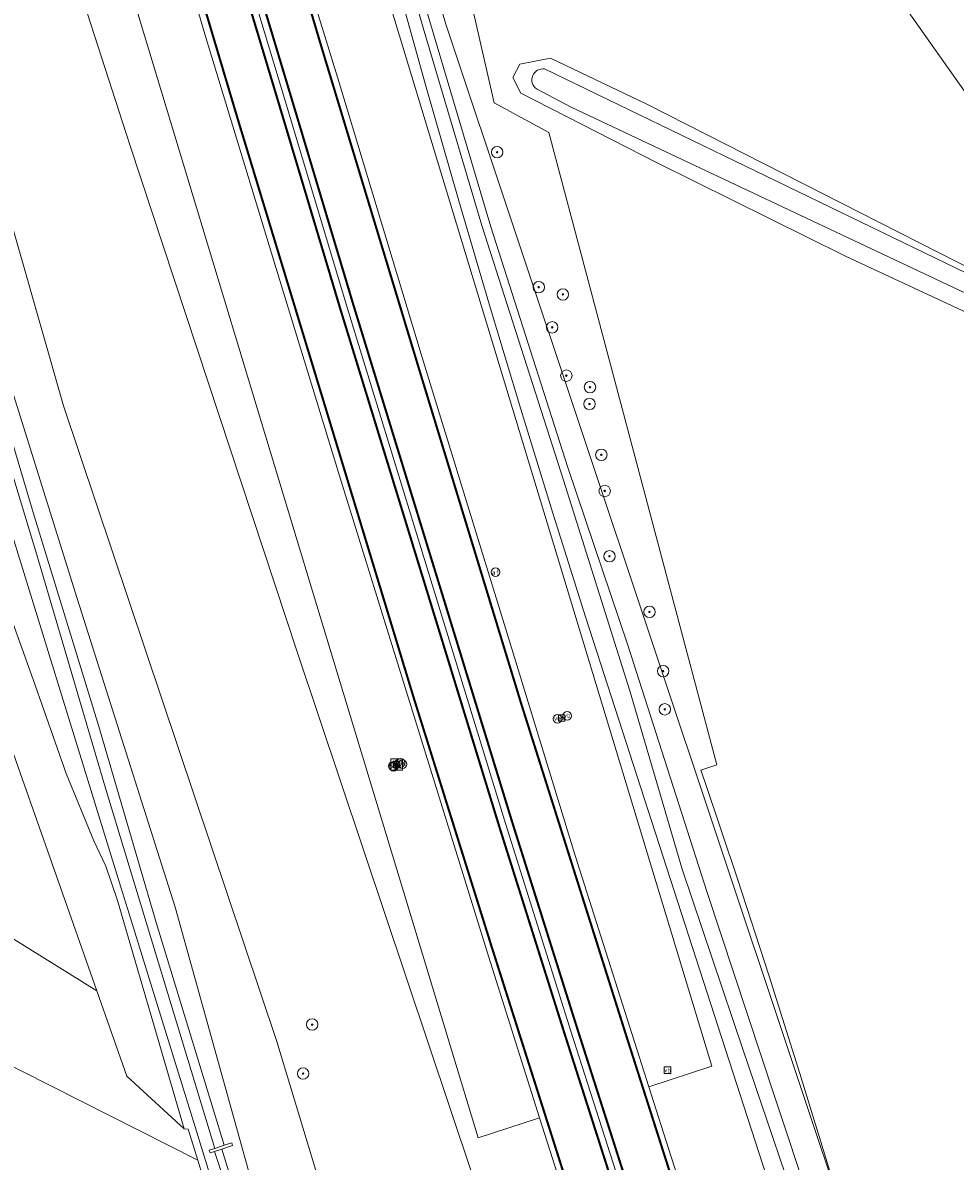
# Model space of a CAD drawing. Header units: metres. Extents: x 168032 to 180145, y 382923 to 399665.
# Tile 30 of 256: x 178065 to 178130, y 385487 to 385567. Entities that reach past the tile are written whole.
import ezdxf
from ezdxf.enums import TextEntityAlignment as Align

# ---------------------------------------------------------------- set-up
doc = ezdxf.new("R2010")
doc.units = ezdxf.units.M
doc.linetypes.add('VW-3-3_STREEP', pattern=[6, 3, -3])
doc.layers.get('0').update_dxf_attribs({"color": 8, "lineweight": 18})
for name, color, linetype, lineweight in [('B-WE-GR-BEPLANTING_CULTUUR_BOSPLANTSOEN-GV', 8, 'Continuous', 18), ('B-WE-GR-BOOM-S', 8, 'Continuous', 18), ('B-WE-GR-BOS_GEMENGD-GV', 8, 'Continuous', 18), ('B-WE-GR-BOUWLAND-GV', 8, 'Continuous', 18), ('B-WE-GR-GRAS-GV', 8, 'Continuous', 18), ('B-WE-IE-MEUBILAIR_WEGMEUBILAIR-S', 8, 'Continuous', 25), ('B-WE-IE-MEUBILAIR_WEGMEUBILAIR_VERKEERSBORD-S', 8, 'Continuous', 18), ('B-WE-KW-KUNSTWERK_STUW-GV', 8, 'Continuous', 18), ('B-WE-OG-WATER-GV', 8, 'Continuous', 18), ('B-WE-OG-WATER_SLOOT-GV', 8, 'Continuous', 18), ('B-WE-OG-WEG-GV', 8, 'Continuous', 18), ('B-WE-VH-ONVERHARD-GV', 8, 'Continuous', 18), ('B-WE-VH-VERHARDING_ASFALT-GV', 8, 'Continuous', 18), ('B-WE-VW-AFSLUITPAAL-S', 8, 'Continuous', 18), ('B-WE-VW-MARKERING_LANGS_STREEP_33-G', 8, 'VW-3-3_STREEP', 13), ('B-WE-VW-MARKERING_LANGS_STREEP_DOORGETROKKEN_3X015-G', 8, 'Continuous', 13), ('B-WE-VW-MARKERING_PICTOGRAM-G', 8, 'Continuous', 18)]:
    doc.layers.add(name, color=color, linetype=linetype, lineweight=lineweight)
doc.styles.add('NLCS-ISO', font='NLCS-ISO.ttf')

# ---------------------------------------------------------------- blocks, each defined once
blk = doc.blocks.new('SIE-WEG_VERKEERSBORD-SO')
at = {"color": 0, "linetype": 'ByBlock', "lineweight": 18}
blk.add_lwpolyline([(-1.125, -1.125), (1.125, -1.125), (1.125, 1.125), (-1.125, 1.125)], close=True, dxfattribs=at)
at = {"color": 0, "linetype": 'ByBlock', "lineweight": 18, "style": 'NLCS-ISO'}
blk.add_text('vb', height=1.5, dxfattribs=at).set_placement((0, 0), align=Align.MIDDLE_CENTER)
blk = doc.blocks.new('SIE-WEG_VERKEERSBORD_INFORMATIE-SO')
at = {"linetype": 'ByBlock', "lineweight": 18}
h = blk.add_hatch(color=0, dxfattribs=at)
h.dxf.hatch_style = 1
h.paths.add_polyline_path([(0.32, 0.49), (-0.82, 0.49), (-0.82, 0.19), (-0.32, 0.19), (-0.32, -1.62), (0.32, -1.62)])
h = blk.add_hatch(color=0, dxfattribs=at)
h.dxf.hatch_style = 1
edge = h.paths.add_edge_path()
edge.add_arc((0, 1.25), 0.373, 0, 360)
at = {"color": 0, "linetype": 'ByBlock', "lineweight": 18}
for points in [[(-2, -2), (2, -2), (2, 2), (-2, 2)], [(0.32, 0.49), (-0.82, 0.49), (-0.82, 0.19), (-0.32, 0.19), (-0.32, -1.62), (0.32, -1.62)]]:
    blk.add_lwpolyline(points, close=True, dxfattribs=at)
blk.add_circle((0, 1.25), 0.373, dxfattribs=at)
blk = doc.blocks.new('SIE-WEG_PAAL_VERKEERSBORD-SO')
at = {"color": 0, "linetype": 'ByBlock', "lineweight": 18}
blk.add_circle((0, 0), 1.5, dxfattribs=at)
at = {"color": 0, "linetype": 'ByBlock', "lineweight": 18, "style": 'NLCS-ISO'}
blk.add_text('vb', height=1.5, dxfattribs=at).set_placement((0, 0.13), align=Align.MIDDLE_CENTER)
blk = doc.blocks.new('SVW-AFSLUITPAAL-SO')
at = {"lineweight": 18}
blk.add_circle((0, 0), 1.5, dxfattribs=at)
at = {"lineweight": 18, "style": 'NLCS-ISO'}
blk.add_text('af', height=1.8, dxfattribs=at).set_placement((0, 0), align=Align.MIDDLE_CENTER)
blk = doc.blocks.new('SGR-BOOM_01-SO')
at = {"linetype": 'ByBlock', "lineweight": 18}
h = blk.add_hatch(color=0, dxfattribs=at)
h.dxf.hatch_style = 1
edge = h.paths.add_edge_path()
edge.add_arc((0, 0), 0.25, 0, 360)
at = {"color": 0, "linetype": 'ByBlock', "lineweight": 18}
for radius in [2, 0.25]:
    blk.add_circle((0, 0), radius, dxfattribs=at)

msp = doc.modelspace()

# ---------------------------------------------------------------- linework, layer by layer
at = {"layer": 'B-WE-GR-BEPLANTING_CULTUUR_BOSPLANTSOEN-GV', "flags": 128}
for points in [[(178121.3, 385486.56), (178119.2, 385493.38), (178117.04, 385500.19), (178114.83, 385506.98), (178112.58, 385513.71), (178112.28, 385514.58), (178113.39, 385514.96), (178101.66, 385559.15), (178097.83, 385561.22), (178092.19, 385585.88), (178094.42, 385584.77), (178081.313, 385631.098), (178079.99, 385630.823), (178077.617, 385630.148), (178076.498, 385629.829), (178076.997, 385627.032), (178081.969, 385609.449), (178087.456, 385590.273), (178090.766, 385579.143), (178092.459, 385573.448), (178094.451, 385566.723), (178156.84, 385379.855)], [(178096.329, 385486.284), (178084.071, 385522.841), (178072.362, 385558.286), (178062.705, 385588.143), (178060.104, 385595.801), (178058.752, 385598.051), (178056.679, 385599.059), (178053.378, 385598.212), (178052.307, 385597.157), (178054.561, 385587.203), (178059.947, 385567.237), (178067.734, 385540.05), (178082.636, 385495.626), (178089.368, 385473.353)]]:
    msp.add_lwpolyline(points, dxfattribs=at)
for points in [[(178077.119, 385487.314), (178076.448, 385489.498), (178076.177, 385489.519), (178072.16, 385493.2), (178070.063, 385499.147), (178057.723, 385506.82), (178047.082, 385514.81), (178034.863, 385530.695), (177992.896, 385588.949), (177968.921, 385617.809), (177966.594, 385615.431), (177965.272, 385614.425), (178052.557, 385499.749)], [(178034.863, 385608.945), (178038.54, 385596.01), (178053.22, 385546.91), (178061.975, 385522.082), (178070.063, 385499.147), (178072.16, 385493.2), (178076.177, 385489.519), (178071.501, 385505.472), (178070.685, 385507.858), (178069.845, 385509.644), (178067.933, 385514.352), (178065.624, 385520.906), (178055.98, 385547.729), (178046.424, 385579.545), (178037.256, 385605.166)]]:
    msp.add_lwpolyline(points, close=True, dxfattribs=at)
at = {"layer": 'B-WE-GR-BOS_GEMENGD-GV', "flags": 128}
for points in [[(178082.661, 385631.461), (178081.313, 385631.098), (178094.42, 385584.77), (178092.19, 385585.88), (178097.83, 385561.22), (178101.66, 385559.15), (178113.39, 385514.96), (178112.28, 385514.58), (178112.58, 385513.71), (178114.83, 385506.98), (178117.04, 385500.19), (178119.2, 385493.38), (178121.3, 385486.56)], [(178151.455, 385509.12), (178151.894, 385510.085), (178157.324, 385522.028), (178150.74, 385526.766), (178148.85, 385535.664), (178152.748, 385535.999), (178155.607, 385541.643), (178147.663, 385546.251), (178142.604, 385550.071), (178136.671, 385555.044), (178131.309, 385561.178), (178126.202, 385568.385), (178121.606, 385577.303), (178117.38, 385587.206), (178115.028, 385593.416), (178112.256, 385602.315), (178108.357, 385615.242), (178107.513, 385617.605), (178106.409, 385619.859), (178104.67, 385622.807), (178102.758, 385625.645)], [(178145.09, 385539.922), (178122.379, 385550.504), (178109.228, 385557.013), (178099.685, 385561.881), (178099.126, 385562.984), (178099.618, 385563.927), (178101.773, 385564.327), (178108.541, 385561.102), (178142.384, 385543.874), (178146.456, 385542.005)]]:
    msp.add_lwpolyline(points, dxfattribs=at)
at = {"layer": 'B-WE-GR-BOUWLAND-GV', "flags": 128}
msp.add_lwpolyline([(178077.618, 385485.694), (178077.119, 385487.314), (178052.557, 385499.749), (177965.272, 385614.425), (177964.052, 385616.028), (177961.122, 385617.542), (177912.5, 385641.759), (177912.04, 385641.793), (177808.221, 385639.495)], dxfattribs=at)
at = {"layer": 'B-WE-GR-GRAS-GV', "flags": 128}
msp.add_lwpolyline([(178070.063, 385499.147), (178061.975, 385522.082), (178057.134, 385524.748), (178050.647, 385529.566), (178039.063, 385544.282), (178018.227, 385570.751), (178005.148, 385590.341), (177993.98, 385605.161), (177976.025, 385624.599), (177974.88, 385623.512), (177969.598, 385618.501), (177968.921, 385617.809), (177992.896, 385588.949), (178034.863, 385530.695), (178047.082, 385514.81), (178057.723, 385506.82)], close=True, dxfattribs=at)
at = {"layer": 'B-WE-KW-KUNSTWERK_STUW-GV', "flags": 128}
msp.add_lwpolyline([(178079.494, 385488.538), (178078.971, 385488.367), (178078.303, 385488.148), (178077.911, 385488.019), (178077.974, 385487.829), (178078.286, 385487.931), (178078.806, 385488.102), (178079.556, 385488.348)], close=True, dxfattribs=at)
at = {"layer": 'B-WE-OG-WATER-GV'}
msp.add_lwpolyline([(178101.357, 385563.582, 0.777892), (178100.779, 385562.196)], format="xyb", dxfattribs=at)
at = {"layer": 'B-WE-OG-WATER-GV', "flags": 128}
for points in [[(178145.864, 385542.02), (178145.608, 385542.156), (178101.357, 385563.582)], [(178100.779, 385562.196), (178103.215, 385560.92), (178145.144, 385541.13), (178145.332, 385541.036)]]:
    msp.add_lwpolyline(points, dxfattribs=at)
at = {"layer": 'B-WE-OG-WATER_SLOOT-GV', "flags": 128}
for points in [[(178119.899, 385481.286), (178115.199, 385495.083), (178110.964, 385507.669), (178107.314, 385520.117), (178102.683, 385534.849), (178096.96, 385552.644), (178092.864, 385566.447), (178089.322, 385578.795), (178081.196, 385606.132), (178075.97, 385625.338), (178076.301, 385625.629), (178082.581, 385604.004), (178089.928, 385578.941), (178092.889, 385568.412), (178097.592, 385552.555), (178102.983, 385535.739), (178107.17, 385523.322), (178112.715, 385506.019), (178117.415, 385491.794), (178122.437, 385476.716)], [(178122.437, 385476.716), (178117.415, 385491.794), (178112.715, 385506.019), (178107.17, 385523.322), (178102.983, 385535.739), (178097.592, 385552.555), (178092.889, 385568.412), (178089.928, 385578.941), (178082.581, 385604.004), (178076.301, 385625.629), (178075.97, 385625.338), (178081.196, 385606.132), (178089.322, 385578.795), (178092.864, 385566.447), (178096.96, 385552.644), (178102.683, 385534.849), (178107.314, 385520.117), (178110.964, 385507.669), (178115.199, 385495.083), (178119.899, 385481.286)], [(178085.155, 385470.438), (178075.536, 385505.014), (178068.682, 385526.572), (178062.129, 385547.515), (178056.885, 385565.752), (178048.891, 385592.637), (178044.481, 385606.066), (178041.561, 385615.389), (178041.08, 385616.843), (178040.008, 385617.289), (178038.742, 385616.946), (178038.138, 385616.278), (178042.106, 385605.161), (178054.823, 385561.223), (178065.618, 385526.263), (178071.735, 385506.394), (178072.322, 385504.543), (178074.938, 385496.1), (178076.926, 385489.645), (178078.095, 385485.845)], [(178156.84, 385379.855), (178094.451, 385566.723), (178092.459, 385573.448)], [(178090.859, 385570.283), (178093.09, 385562.318), (178095.373, 385554.368), (178097.517, 385547.077), (178099.706, 385539.8), (178101.938, 385532.537), (178102.095, 385532.037), (178104.215, 385525.287), (178114.247, 385494.276), (178128.875, 385449.062)], [(178146.456, 385542.005), (178142.384, 385543.874), (178108.541, 385561.102), (178101.773, 385564.327), (178099.618, 385563.927), (178099.126, 385562.984), (178099.685, 385561.881), (178109.228, 385557.013), (178122.379, 385550.504), (178145.09, 385539.922)], [(178101.357, 385563.582), (178145.608, 385542.156), (178145.864, 385542.02)], [(178145.332, 385541.036), (178145.144, 385541.13), (178103.215, 385560.92), (178100.779, 385562.196)], [(178061.094, 385547.767), (178065.625, 385532.583), (178070.211, 385517.629), (178074.221, 385503.936), (178078.971, 385488.367), (178079.494, 385488.538), (178079.556, 385488.348), (178078.806, 385488.102), (178082.062, 385477.545)], [(178080.317, 385481.792), (178078.286, 385487.931), (178077.974, 385487.829), (178077.911, 385488.019), (178078.303, 385488.148), (178070.667, 385513.327), (178065.877, 385529.628), (178061.328, 385544.569)], [(178082.062, 385477.545), (178078.806, 385488.102), (178078.286, 385487.931), (178080.317, 385481.792)]]:
    msp.add_lwpolyline(points, dxfattribs=at)
msp.add_lwpolyline([(178078.303, 385488.148), (178078.971, 385488.367), (178074.221, 385503.936), (178070.211, 385517.629), (178065.625, 385532.583), (178061.094, 385547.767), (178056.487, 385563.101), (178050.962, 385581.421), (178046.637, 385595.319), (178040.446, 385615.683), (178040.283, 385615.876), (178040.172, 385615.953), (178039.998, 385615.978), (178039.806, 385615.914), (178039.699, 385615.754), (178039.673, 385615.493), (178039.735, 385615.254), (178046.568, 385593.753), (178051.491, 385577.041), (178056.635, 385559.796), (178061.328, 385544.569), (178065.877, 385529.628), (178070.667, 385513.327)], close=True, dxfattribs=at)
at = {"layer": 'B-WE-OG-WATER_SLOOT-GV'}
msp.add_lwpolyline([(178100.779, 385562.196, -0.777892), (178101.357, 385563.582)], format="xyb", dxfattribs=at)
at = {"layer": 'B-WE-OG-WEG-GV', "flags": 128}
for points in [[(178072.211, 385628.603), (178067.898, 385627.228), (178070.098, 385619.523), (178075.161, 385602.218), (178081.673, 385580.026), (178082.947, 385575.771), (178086.881, 385563.008), (178092.8, 385543.42), (178098.808, 385523.904), (178103.472, 385508.678), (178108.642, 385492.458), (178113.041, 385493.891), (178101.538, 385531.867)], [(178075.42, 385573.544), (178073.094, 385581.093), (178069.933, 385591.761), (178065.521, 385606.743), (178060.676, 385623.26), (178060.149, 385625.109), (178055.805, 385624.034), (178085.216, 385526.862), (178096.711, 385488.883), (178101.002, 385490.27), (178097.445, 385501.575), (178087.015, 385535.14), (178082.439, 385550.172), (178077.613, 385566.012)]]:
    msp.add_lwpolyline(points, close=True, dxfattribs=at)
for points in [[(178072.211, 385628.603), (178101.538, 385531.867), (178113.041, 385493.891), (178108.642, 385492.458), (178110.199, 385487.551), (178112.521, 385480.37)], [(178104.971, 385477.898), (178101.002, 385490.27), (178096.711, 385488.883), (178085.216, 385526.862), (178055.805, 385624.034)], [(178078.095, 385485.845), (178076.926, 385489.645), (178074.938, 385496.1), (178072.322, 385504.543), (178071.735, 385506.394), (178065.618, 385526.263), (178054.823, 385561.223), (178042.106, 385605.161), (178038.138, 385616.278), (178038.742, 385616.946), (178040.008, 385617.289), (178041.08, 385616.843), (178041.561, 385615.389), (178044.481, 385606.066), (178048.891, 385592.637), (178056.885, 385565.752), (178062.129, 385547.515), (178068.682, 385526.572), (178075.536, 385505.014), (178085.155, 385470.438)], [(178089.368, 385473.353), (178082.636, 385495.626), (178067.734, 385540.05), (178059.947, 385567.237), (178054.561, 385587.203), (178052.307, 385597.157), (178053.378, 385598.212), (178056.679, 385599.059), (178058.752, 385598.051), (178060.104, 385595.801), (178062.705, 385588.143), (178072.362, 385558.286), (178084.071, 385522.841), (178096.329, 385486.284)], [(178128.875, 385449.062), (178114.247, 385494.276), (178104.215, 385525.287), (178102.095, 385532.037), (178101.938, 385532.537), (178099.706, 385539.8), (178097.517, 385547.077), (178095.373, 385554.368), (178093.09, 385562.318), (178090.859, 385570.283)], [(178055.98, 385547.729), (178065.624, 385520.906), (178067.933, 385514.352), (178069.845, 385509.644), (178070.685, 385507.858), (178071.501, 385505.472), (178076.177, 385489.519), (178076.448, 385489.498), (178077.119, 385487.314), (178077.618, 385485.694)]]:
    msp.add_lwpolyline(points, dxfattribs=at)
at = {"layer": 'B-WE-VH-ONVERHARD-GV', "flags": 128}
msp.add_lwpolyline([(178233.861, 385506.656), (178174.752, 385535.942), (178150.895, 385549.206), (178140.038, 385558.394), (178136.338, 385562.562), (178129.306, 385572.319), (178124.4, 385580.351), (178119.247, 385591.821), (178115.897, 385603.49), (178112.256, 385602.315), (178115.028, 385593.416), (178117.38, 385587.206), (178121.606, 385577.303), (178126.202, 385568.385), (178131.309, 385561.178), (178136.671, 385555.044), (178142.604, 385550.071), (178147.663, 385546.251), (178155.607, 385541.643), (178161.392, 385538.567), (178186.083, 385525.567)], dxfattribs=at)
at = {"layer": 'B-WE-VH-VERHARDING_ASFALT-GV', "flags": 128}
for points in [[(178082.947, 385575.771), (178082.631, 385575.682), (178079.68, 385574.801), (178079.22, 385574.664), (178083.17, 385561.527), (178087.549, 385546.91), (178098.642, 385510.781), (178103.197, 385496.328), (178108.306, 385480.365), (178108.71, 385479.115), (178109.166, 385479.263), (178112.105, 385480.232), (178112.521, 385480.37), (178110.199, 385487.551), (178108.642, 385492.458), (178103.472, 385508.678), (178098.808, 385523.904), (178092.8, 385543.42), (178086.881, 385563.008)], [(178079.22, 385574.664), (178078.765, 385574.528), (178075.867, 385573.664), (178075.42, 385573.544), (178077.613, 385566.012), (178082.439, 385550.172), (178087.015, 385535.14), (178097.445, 385501.575), (178101.002, 385490.27), (178104.971, 385477.898), (178105.369, 385478.028), (178108.257, 385478.968), (178108.71, 385479.115), (178108.306, 385480.365), (178103.197, 385496.328), (178098.642, 385510.781), (178087.549, 385546.91), (178083.17, 385561.527)]]:
    msp.add_lwpolyline(points, close=True, dxfattribs=at)
at = {"layer": 'B-WE-VW-MARKERING_LANGS_STREEP_33-G', "flags": 128}
for points in [[(178188.232, 385233.416, 0.15, 0.15, 0), (178187.961, 385234.378, 0.15, 0.15, 0), (178186.176, 385241.011, 0.15, 0.15, 0), (178184.507, 385246.915, 0.15, 0.15, 0), (178183.528, 385250.248, 0.15, 0.15, 0), (178181.581, 385256.349, 0.15, 0.15, 0), (178177.952, 385267.511, 0.15, 0.15, 0), (178173.914, 385279.175, 0.15, 0.15, 0), (178170.512, 385288.717, 0.15, 0.15, 0), (178169.531, 385291.47, 0.15, 0.15, 0), (178163.402, 385308.296, 0.15, 0.15, 0), (178157.281, 385325.453, 0.15, 0.15, 0), (178152.124, 385339.764, 0.15, 0.15, 0), (178147.2, 385353.739, 0.15, 0.15, 0), (178136.965, 385383.061, 0.15, 0.15, 0), (178136.215, 385385.21, 0.15, 0.15, 0), (178131.407, 385399.347, 0.15, 0.15, 0), (178125.642, 385416.412, 0.15, 0.15, 0), (178119.91, 385433.567, 0.15, 0.15, 0), (178114.26, 385450.81, 0.15, 0.15, 0), (178108.616, 385467.883, 0.15, 0.15, 0), (178105.369, 385478.028, 0.15, 0.15, 0), (178103.06, 385485.243, 0.15, 0.15, 0), (178097.618, 385502.36, 0.15, 0.15, 0), (178092.229, 385519.575, 0.15, 0.15, 0), (178079.905, 385560.107, 0.15, 0.15, 0), (178075.867, 385573.664, 0.15, 0.15, 0), (178074.734, 385577.467, 0.15, 0.15, 0), (178071.264, 385589.068, 0.15, 0.15, 0), (178062.785, 385617.901, 0.15, 0.15, 0), (178056.046, 385641.139, 0.15, 0.15, 0), (178051.126, 385658.556, 0.15, 0.15, 0), (178048.004, 385669.779, 0.15, 0.15, 0), (178046.321, 385675.828, 0.15, 0.15, 0), (178041.447, 385693.413, 0.15, 0.15, 0), (178036.739, 385710.901, 0.15, 0.15, 0), (178032.069, 385728.516, 0.15, 0.15, 0), (178032.005, 385728.76, 0.15, 0.15, 0), (178027.474, 385746.08, 0.15, 0.15, 0), (178022.168, 385766.435, 0.15, 0.15, 0), (178018.542, 385781.091, 0.15, 0.15, 0), (178014.017, 385798.599, 0.15, 0.15, 0), (178008.984, 385819.216, 0.15, 0.15, 0), (178002.639, 385845.569, 0.15, 0.15, 0), (177998.389, 385863.655, 0.15, 0.15, 0), (177997.798, 385866.171, 0.15, 0.15, 0), (177992.348, 385889.71, 0.15, 0.15, 0), (177986.391, 385916.165, 0.15, 0.15, 0), (177985.092, 385921.931, 0.15, 0.15, 0), (177981.817, 385936.806, 0.15, 0.15, 0), (177978.596, 385951.428, 0.15, 0.15, 0), (177976.441, 385961.317, 0.15, 0.15, 0), (177975.347, 385966.335, 0.15, 0.15, 0), (177972.258, 385981.016, 0.15, 0.15, 0), (177969.157, 385995.771, 0.15, 0.15, 0), (177965.51, 386013.532, 0.15, 0.15, 0), (177962.559, 386028.255, 0.15, 0.15, 0), (177959.619, 386043.179, 0.15, 0.15, 0), (177956.739, 386057.833, 0.15, 0.15, 0), (177956.445, 386059.342, 0.15, 0.15, 0), (177953.819, 386072.845, 0.15, 0.15, 0), (177951.111, 386087.555, 0.15, 0.15, 0), (177948.336, 386102.552, 0.15, 0.15, 0), (177945.069, 386120.414, 0.15, 0.15, 0), (177942.454, 386135.185, 0.15, 0.15, 0), (177939.785, 386150.09, 0.15, 0.15, 0), (177938.465, 386157.769, 0.15, 0.15, 0), (177936.7, 386168.033, 0.15, 0.15, 0), (177934.652, 386179.991, 0.15, 0.15, 0), (177932.691, 386191.929, 0.15, 0.15, 0), (177930.685, 386203.926, 0.15, 0.15, 0), (177928.754, 386215.798, 0.15, 0.15, 0), (177926.836, 386227.774, 0.15, 0.15, 0), (177924.995, 386239.652, 0.15, 0.15, 0), (177923.149, 386251.728, 0.15, 0.15, 0), (177922.601, 386255.296, 0.15, 0.15, 0), (177922.41, 386256.541, 0.15, 0.15, 0), (177921.324, 386263.616, 0.15, 0.15, 0), (177918.648, 386281.671, 0.15, 0.15, 0), (177915.652, 386302.364, 0.15, 0.15, 0), (177913.954, 386314.37, 0.15, 0.15, 0), (177911.806, 386329.478, 0.15, 0.15, 0), (177909.296, 386347.553, 0.15, 0.15, 0), (177908.173, 386355.664, 0.15, 0.15, 0), (177906.899, 386365.507, 0.15, 0.15, 0), (177905.785, 386374.109, 0.15, 0.15, 0), (177903.225, 386395.575, 0.15, 0.15, 0), (177901.839, 386407.647, 0.15, 0.15, 0), (177900.228, 386422.349, 0.15, 0.15, 0), (177898.934, 386434.519, 0.15, 0.15, 0), (177896.926, 386455.109, 0.15, 0.15, 0), (177896.855, 386455.84, 0.15, 0.15, 0), (177895.328, 386474.091, 0.15, 0.15, 0), (177893.699, 386494.79, 0.15, 0.15, 0), (177892.882, 386507.068, 0.15, 0.15, 0), (177892.681, 386510.092, 0.15, 0.15, 0), (177891.589, 386528.22, 0.15, 0.15, 0), (177890.808, 386543.307, 0.15, 0.15, 0), (177890.263, 386555.057, 0.15, 0.15, 0), (177890.046, 386559.711, 0.15, 0.15, 0), (177889.343, 386576.803, 0.15, 0.15, 0), (177889.041, 386585.697, 0.15, 0.15, 0), (177888.503, 386603.79, 0.15, 0.15, 0), (177888.45, 386605.522, 0.15, 0.15, 0), (177887.619, 386632.649, 0.15, 0.15, 0), (177887.478, 386637.25, 0.15, 0.15, 0), (177886.991, 386655.22, 0.15, 0.15, 0), (177886.382, 386676.469, 0.15, 0.15, 0), (177885.73, 386703.74, 0.15, 0.15, 0), (177885.417, 386710.793, 0.15, 0.15, 0), (177885.36, 386712.718, 0.15, 0.15, 0), (177885.139, 386715.761, 0.15, 0.15, 0), (177884.799, 386721.709, 0.15, 0.15, 0), (177883.39, 386745.978, 0.15, 0.15, 0), (177882.722, 386758.153, 0.15, 0.15, 0), (177882.396, 386770.185, 0.15, 0.15, 0), (177882.079, 386794.418, 0.15, 0.15, 0), (177881.781, 386818.597, 0.15, 0.15, 0), (177881.171, 386848.735, 0.15, 0.15, 0), (177880.539, 386873.075, 0.15, 0.15, 0), (177880.112, 386889.376, 0.15, 0.15, 0), (177879.752, 386903.067, 0.15, 0.15, 0), (177878.955, 386933.447, 0.15, 0.15, 0), (177878.185, 386962.68, 0.15, 0.15, 0), (177878.088, 386966.353, 0.15, 0.15, 0), (177877.5, 386986.407, 0.15, 0.15, 0), (177876.725, 387004.167, 0.15, 0.15, 0), (177875.658, 387022.21, 0.15, 0.15, 0), (177874.496, 387037.147, 0.15, 0.15, 0), (177873.701, 387045.961, 0.15, 0.15, 0), (177873.046, 387052.047, 0.15, 0.15, 0), (177872.382, 387057.893, 0.15, 0.15, 0), (177872.005, 387060.716, 0.15, 0.15, 0), (177871.593, 387063.795, 0.15, 0.15, 0), (177870.635, 387069.874, 0.15, 0.15, 0), (177869.435, 387075.861, 0.15, 0.15, 0), (177868.068, 387081.199, 0.15, 0.15, 0), (177867.647, 387082.809, 0.15, 0.15, 0), (177866.328, 387087.284, 0.15, 0.15, 0), (177864.305, 387092.78, 0.15, 0.15, 0), (177861.837, 387098.239, 0.15, 0.15, 0), (177860.804, 387100.228, 0.15, 0.15, 0), (177859.073, 387103.357, 0.15, 0.15, 0), (177857.021, 387106.75, 0.15, 0.15, 0), (177855.743, 387108.654, 0.15, 0.15, 0), (177854.342, 387110.673, 0.15, 0.15, 0), (177852.945, 387112.521, 0.15, 0.15, 0), (177851.607, 387114.21, 0.15, 0.15, 0), (177849.576, 387116.584, 0.15, 0.15, 0), (177847.9, 387118.35, 0.15, 0.15, 0), (177845.529, 387120.692, 0.15, 0.15, 0), (177843.935, 387122.159, 0.15, 0.15, 0), (177840.947, 387124.804, 0.15, 0.15, 0), (177838.382, 387126.877, 0.15, 0.15, 0), (177836.076, 387128.633, 0.15, 0.15, 0), (177834.079, 387130.047, 0.15, 0.15, 0), (177832.472, 387131.12, 0.15, 0.15, 0), (177829.525, 387133.009, 0.15, 0.15, 0), (177827.319, 387134.28, 0.15, 0.15, 0), (177825.672, 387135.138, 0.15, 0.15, 0), (177824.768, 387135.609, 0.15, 0.15, 0), (177822.069, 387136.918, 0.15, 0.15, 0), (177819.611, 387137.986, 0.15, 0.15, 0), (177815.134, 387139.677, 0.15, 0.15, 0), (177812.457, 387140.574, 0.15, 0.15, 0), (177809.719, 387141.382, 0.15, 0.15, 0), (177807.06, 387142.112, 0.15, 0.15, 0), (177803.516, 387142.906, 0.15, 0.15, 0), (177800.803, 387143.366, 0.15, 0.15, 0), (177798.09, 387143.748, 0.15, 0.15, 0), (177792.117, 387144.284, 0.15, 0.15, 0), (177786.409, 387144.35, 0.15, 0.15, 0), (177783.626, 387144.24, 0.15, 0.15, 0), (177778.351, 387143.801, 0.15, 0.15, 0), (177774.411, 387143.223, 0.15, 0.15, 0), (177770.477, 387142.406, 0.15, 0.15, 0), (177767.224, 387141.583, 0.15, 0.15, 0), (177764.5, 387140.783, 0.15, 0.15, 0), (177761.427, 387139.738, 0.15, 0.15, 0), (177757.949, 387138.499, 0.15, 0.15, 0), (177754.813, 387137.235, 0.15, 0.15, 0), (177751.374, 387135.731, 0.15, 0.15, 0), (177749.199, 387134.628, 0.15, 0.15, 0), (177746.54, 387133.222, 0.15, 0.15, 0), (177744.247, 387131.835, 0.15, 0.15, 0), (177741.322, 387129.899, 0.15, 0.15, 0), (177738.684, 387127.948, 0.15, 0.15, 0), (177736.57, 387126.258, 0.15, 0.15, 0), (177734.331, 387124.341, 0.15, 0.15, 0), (177733.17, 387123.347, 0.15, 0.15, 0), (177730.675, 387120.996, 0.15, 0.15, 0), (177727.351, 387117.607, 0.15, 0.15, 0), (177725.622, 387115.69, 0.15, 0.15, 0), (177724.246, 387114.09, 0.15, 0.15, 0), (177722.795, 387112.326, 0.15, 0.15, 0), (177720.206, 387109.026, 0.15, 0.15, 0), (177717.594, 387105.425, 0.15, 0.15, 0), (177716.006, 387103.04, 0.15, 0.15, 0), (177713.888, 387099.58, 0.15, 0.15, 0), (177712.211, 387096.591, 0.15, 0.15, 0), (177710.244, 387092.734, 0.15, 0.15, 0), (177708.172, 387088.425, 0.15, 0.15, 0), (177705.048, 387081.262, 0.15, 0.15, 0), (177703.096, 387076.164, 0.15, 0.15, 0), (177701.23, 387070.732, 0.15, 0.15, 0), (177699.775, 387066.07, 0.15, 0.15, 0), (177697.115, 387056.586, 0.15, 0.15, 0), (177695.312, 387049.562, 0.15, 0.15, 0), (177693.56, 387041.96, 0.15, 0.15, 0), (177692.461, 387036.848, 0.15, 0.15, 0), (177692.443, 387036.762, 0.15, 0.15, 0), (177691.067, 387029.461, 0.15, 0.15, 0), (177690.675, 387026.923, 0.15, 0.15, 0), (177689.719, 387019.323, 0.15, 0.15, 0), (177688.898, 387011.612, 0.15, 0.15, 0), (177687.632, 386999.469, 0.15, 0.15, 0), (177686.954, 386992.634, 0.15, 0.15, 0), (177686.743, 386990.607, 0.15, 0.15, 0), (177686.628, 386987.693, 0.15, 0.15, 0), (177686.744, 386986.497, 0.15, 0.15, 0), (177686.96, 386985.447, 0.15, 0.15, 0), (177687.138, 386984.738, 0, 0, 0)], [(178051.298, 386937.903, 0.15, 0.15, 0), (178051.998, 386939.01, 0.15, 0.15, 0), (178052.713, 386940.326, 0.15, 0.15, 0), (178053.603, 386942.533, 0.15, 0.15, 0), (178053.639, 386942.974, 0.15, 0.15, 0), (178053.796, 386943.632, 0.15, 0.15, 0), (178054.161, 386945.434, 0.15, 0.15, 0), (178054.6, 386948.381, 0.15, 0.15, 0), (178054.989, 386951.36, 0.15, 0.15, 0), (178055.455, 386954.625, 0.15, 0.15, 0), (178055.929, 386958.445, 0.15, 0.15, 0), (178056.537, 386963.344, 0.15, 0.15, 0), (178057.929, 386974.795, 0.15, 0.15, 0), (178058.524, 386980.678, 0.15, 0.15, 0), (178059.307, 386989.413, 0.15, 0.15, 0), (178059.663, 386998.475, 0.15, 0.15, 0), (178059.714, 387004.051, 0.15, 0.15, 0), (178059.649, 387008.311, 0.15, 0.15, 0), (178059.417, 387014.068, 0.15, 0.15, 0), (178059.12, 387019.174, 0.15, 0.15, 0), (178058.461, 387026.255, 0.15, 0.15, 0), (178057.525, 387033.784, 0.15, 0.15, 0), (178056.052, 387043.454, 0.15, 0.15, 0), (178055.091, 387048.83, 0.15, 0.15, 0), (178053.987, 387053.663, 0.15, 0.15, 0), (178052.554, 387058.722, 0.15, 0.15, 0), (178051.043, 387063.131, 0.15, 0.15, 0), (178049.717, 387066.225, 0.15, 0.15, 0), (178047.564, 387070.639, 0.15, 0.15, 0), (178045.774, 387073.627, 0.15, 0.15, 0), (178044.135, 387076.046, 0.15, 0.15, 0), (178042.338, 387078.449, 0.15, 0.15, 0), (178039.988, 387081.321, 0.15, 0.15, 0), (178037.902, 387083.599, 0.15, 0.15, 0), (178034.653, 387086.667, 0.15, 0.15, 0), (178031.804, 387089.118, 0.15, 0.15, 0), (178028.932, 387091.461, 0.15, 0.15, 0), (178025.582, 387093.957, 0.15, 0.15, 0), (178022.233, 387096.218, 0.15, 0.15, 0), (178019.788, 387097.705, 0.15, 0.15, 0), (178015.644, 387100.021, 0.15, 0.15, 0), (178011.516, 387101.948, 0.15, 0.15, 0), (178007.977, 387103.34, 0.15, 0.15, 0), (178003.965, 387104.714, 0.15, 0.15, 0), (178000.869, 387105.62, 0.15, 0.15, 0), (177997.382, 387106.464, 0.15, 0.15, 0), (177994.029, 387107.167, 0.15, 0.15, 0), (177990.637, 387107.729, 0.15, 0.15, 0), (177988.008, 387108.009, 0.15, 0.15, 0), (177984.928, 387108.258, 0.15, 0.15, 0), (177982.474, 387108.35, 0.15, 0.15, 0), (177980.137, 387108.357, 0.15, 0.15, 0), (177979.147, 387108.36, 0.15, 0.15, 0), (177977.226, 387108.312, 0.15, 0.15, 0), (177973.715, 387108.11, 0.15, 0.15, 0), (177971.036, 387107.859, 0.15, 0.15, 0), (177968.395, 387107.523, 0.15, 0.15, 0), (177965.428, 387107.019, 0.15, 0.15, 0), (177962.988, 387106.506, 0.15, 0.15, 0), (177960.77, 387105.972, 0.15, 0.15, 0), (177958.031, 387105.265, 0.15, 0.15, 0), (177956.339, 387104.742, 0.15, 0.15, 0), (177953.725, 387103.815, 0.15, 0.15, 0), (177951.161, 387102.801, 0.15, 0.15, 0), (177948.526, 387101.684, 0.15, 0.15, 0), (177946.053, 387100.571, 0.15, 0.15, 0), (177944.3, 387099.727, 0.15, 0.15, 0), (177942.304, 387098.676, 0.15, 0.15, 0), (177940.603, 387097.688, 0.15, 0.15, 0), (177937.591, 387095.75, 0.15, 0.15, 0), (177935.389, 387094.209, 0.15, 0.15, 0), (177933.401, 387092.828, 0.15, 0.15, 0), (177930.991, 387090.939, 0.15, 0.15, 0), (177929.068, 387089.324, 0.15, 0.15, 0), (177927.29, 387087.765, 0.15, 0.15, 0), (177925.804, 387086.352, 0.15, 0.15, 0), (177923.862, 387084.398, 0.15, 0.15, 0), (177921.702, 387082.149, 0.15, 0.15, 0), (177919.953, 387080.202, 0.15, 0.15, 0), (177917.513, 387077.248, 0.15, 0.15, 0), (177915.637, 387074.776, 0.15, 0.15, 0), (177914.056, 387072.43, 0.15, 0.15, 0), (177911.653, 387068.66, 0.15, 0.15, 0), (177910.223, 387066.135, 0.15, 0.15, 0), (177908.717, 387063.401, 0.15, 0.15, 0), (177905.967, 387057.967, 0.15, 0.15, 0), (177904.549, 387054.919, 0.15, 0.15, 0), (177904.297, 387054.378, 0.15, 0.15, 0), (177902.997, 387051.356, 0.15, 0.15, 0), (177901.785, 387048.374, 0.15, 0.15, 0), (177900.611, 387045.176, 0.15, 0.15, 0), (177899.155, 387040.701, 0.15, 0.15, 0), (177897.918, 387036.256, 0.15, 0.15, 0), (177897.416, 387034.171, 0.15, 0.15, 0), (177896.714, 387031.021, 0.15, 0.15, 0), (177896.448, 387029.82, 0.15, 0.15, 0), (177895.333, 387024.798, 0.15, 0.15, 0), (177894.816, 387022.126, 0.15, 0.15, 0), (177893.829, 387016.262, 0.15, 0.15, 0), (177893.338, 387012.575, 0.15, 0.15, 0), (177893.218, 387011.6, 0.15, 0.15, 0), (177892.527, 387005.96, 0.15, 0.15, 0), (177891.982, 386999.885, 0.15, 0.15, 0), (177891.596, 386993.345, 0.15, 0.15, 0), (177891.453, 386987.241, 0.15, 0.15, 0), (177891.523, 386981.713, 0.15, 0.15, 0), (177891.831, 386969.644, 0.15, 0.15, 0), (177892.047, 386961.011, 0.15, 0.15, 0), (177892.134, 386957.53, 0.15, 0.15, 0), (177892.641, 386939.969, 0.15, 0.15, 0), (177892.923, 386927.913, 0.15, 0.15, 0), (177893.302, 386912.855, 0.15, 0.15, 0), (177893.703, 386897.82, 0.15, 0.15, 0), (177894.017, 386887.678, 0.15, 0.15, 0), (177894.085, 386885.499, 0.15, 0.15, 0), (177894.312, 386873.627, 0.15, 0.15, 0), (177894.76, 386858.403, 0.15, 0.15, 0), (177895.153, 386843.501, 0.15, 0.15, 0), (177895.402, 386831.606, 0.15, 0.15, 0), (177895.701, 386815.857, 0.15, 0.15, 0), (177895.823, 386801.109, 0.15, 0.15, 0), (177895.951, 386785.418, 0.15, 0.15, 0), (177895.976, 386770.671, 0.15, 0.15, 0), (177895.779, 386758.827, 0.15, 0.15, 0), (177895.064, 386746.818, 0.15, 0.15, 0), (177894.229, 386734.55, 0.15, 0.15, 0), (177893.4, 386722.499, 0.15, 0.15, 0), (177892.87, 386713.448, 0.15, 0.15, 0), (177892.85, 386713.101, 0.15, 0.15, 0), (177892.943, 386698.063, 0.15, 0.15, 0), (177893.332, 386682.786, 0.15, 0.15, 0), (177893.865, 386664.625, 0.15, 0.15, 0), (177894.192, 386652.364, 0.15, 0.15, 0), (177894.712, 386634.426, 0.15, 0.15, 0), (177894.823, 386630.676, 0.15, 0.15, 0), (177895.624, 386603.643, 0.15, 0.15, 0), (177895.673, 386601.971, 0.15, 0.15, 0), (177896.343, 386580.015, 0.15, 0.15, 0), (177897.18, 386559.084, 0.15, 0.15, 0), (177897.363, 386555.394, 0.15, 0.15, 0), (177898.379, 386534.88, 0.15, 0.15, 0), (177899.335, 386516.789, 0.15, 0.15, 0), (177900.009, 386507.495, 0.15, 0.15, 0), (177900.565, 386498.623, 0.15, 0.15, 0), (177901.2, 386489.22, 0.15, 0.15, 0), (177902.844, 386468.646, 0.15, 0.15, 0), (177903.924, 386455.73, 0.15, 0.15, 0), (177904.238, 386453.238, 0.15, 0.15, 0), (177905.495, 386439.692, 0.15, 0.15, 0), (177907.222, 386423.125, 0.15, 0.15, 0), (177908.559, 386411.253, 0.15, 0.15, 0), (177910.58, 386393.478, 0.15, 0.15, 0), (177913.843, 386366.527, 0.15, 0.15, 0), (177915.197, 386356.539, 0.15, 0.15, 0), (177915.894, 386351.281, 0.15, 0.15, 0), (177918.374, 386333.581, 0.15, 0.15, 0), (177921.181, 386313.348, 0.15, 0.15, 0), (177923.467, 386297.709, 0.15, 0.15, 0), (177926.069, 386279.89, 0.15, 0.15, 0), (177927.899, 386267.7, 0.15, 0.15, 0), (177929.431, 386257.608, 0.15, 0.15, 0), (177929.62, 386256.362, 0.15, 0.15, 0), (177931.519, 386243.851, 0.15, 0.15, 0), (177935.211, 386220.073, 0.15, 0.15, 0), (177939.191, 386196.092, 0.15, 0.15, 0), (177942.095, 386178.294, 0.15, 0.15, 0), (177945.464, 386158.985, 0.15, 0.15, 0), (177948.321, 386142.608, 0.15, 0.15, 0), (177953.68, 386112.56, 0.15, 0.15, 0), (177959.149, 386082.728, 0.15, 0.15, 0), (177962.58, 386064.928, 0.15, 0.15, 0), (177963.402, 386060.687, 0.15, 0.15, 0), (177966.006, 386047.269, 0.15, 0.15, 0), (177969.566, 386029.329, 0.15, 0.15, 0), (177972.491, 386014.61, 0.15, 0.15, 0), (177976.025, 385997.291, 0.15, 0.15, 0), (177980.368, 385976.517, 0.15, 0.15, 0), (177983.338, 385962.782, 0.15, 0.15, 0), (177983.298, 385962.706, 0.15, 0.15, 0), (177986.719, 385947.29, 0.15, 0.15, 0), (177990.651, 385929.495, 0.15, 0.15, 0), (177994.626, 385911.741, 0.15, 0.15, 0), (177998.608, 385894.135, 0.15, 0.15, 0), (178002.911, 385875.12, 0.15, 0.15, 0), (178005.291, 385865.252, 0.15, 0.15, 0), (178006.692, 385859.163, 0.15, 0.15, 0), (178009.465, 385847.409, 0.15, 0.15, 0), (178015.345, 385822.861, 0.15, 0.15, 0), (178017.971, 385812.213, 0.15, 0.15, 0), (178020.987, 385800.077, 0.15, 0.15, 0), (178027.539, 385774.128, 0.15, 0.15, 0), (178029.048, 385768.217, 0.15, 0.15, 0), (178031.98, 385756.738, 0.15, 0.15, 0), (178036.583, 385739.009, 0.15, 0.15, 0), (178038.884, 385730.34, 0.15, 0.15, 0), (178040.432, 385724.421, 0.15, 0.15, 0), (178046.773, 385700.893, 0.15, 0.15, 0), (178048.868, 385693.198, 0.15, 0.15, 0), (178052.272, 385680.697, 0.15, 0.15, 0), (178054.786, 385671.665, 0.15, 0.15, 0), (178057.918, 385660.416, 0.15, 0.15, 0), (178065.29, 385634.496, 0.15, 0.15, 0), (178072.098, 385611.216, 0.15, 0.15, 0), (178078.859, 385588.306, 0.15, 0.15, 0), (178082.631, 385575.682, 0.15, 0.15, 0), (178085.757, 385565.139, 0.15, 0.15, 0), (178092.763, 385542.019, 0.15, 0.15, 0), (178099.737, 385519.174, 0.15, 0.15, 0), (178107.058, 385496.036, 0.15, 0.15, 0), (178112.105, 385480.232, 0.15, 0.15, 0), (178114.369, 385473.14, 0.15, 0.15, 0), (178121.873, 385450.087, 0.15, 0.15, 0), (178129.169, 385428.003, 0.15, 0.15, 0), (178137.128, 385404.465, 0.15, 0.15, 0), (178143.644, 385385.398, 0.15, 0.15, 0), (178144.947, 385381.583, 0.15, 0.15, 0), (178152.902, 385358.837, 0.15, 0.15, 0), (178160.88, 385336.251, 0.15, 0.15, 0), (178168.99, 385313.485, 0.15, 0.15, 0), (178176.947, 385291.465, 0.15, 0.15, 0), (178177.099, 385291.056, 0.15, 0.15, 0), (178185.586, 385268.153, 0.15, 0.15, 0), (178192.64, 385249.61, 0.15, 0.15, 0), (178197.128, 385237.787, 0.15, 0.15, 0), (178197.645, 385236.422, 0, 0, 0)]]:
    msp.add_lwpolyline(points, format="xyseb", dxfattribs=at)
at = {"layer": 'B-WE-VW-MARKERING_LANGS_STREEP_DOORGETROKKEN_3X015-G', "flags": 128}
for points in [[(178172.339, 385292.346, 0.15, 0.15, 0), (178167.22, 385306.535, 0.15, 0.15, 0), (178162.653, 385319.221, 0.15, 0.15, 0), (178158.963, 385329.643, 0.15, 0.15, 0), (178154.634, 385341.867, 0.15, 0.15, 0), (178149.647, 385355.964, 0.15, 0.15, 0), (178144.796, 385369.891, 0.15, 0.15, 0), (178139.827, 385384.056, 0.15, 0.15, 0), (178139.586, 385384.742, 0.15, 0.15, 0), (178133.499, 385402.675, 0.15, 0.15, 0), (178128.816, 385416.54, 0.15, 0.15, 0), (178119.162, 385445.482, 0.15, 0.15, 0), (178113.408, 385463.017, 0.15, 0.15, 0), (178108.257, 385478.968, 0.15, 0.15, 0), (178107.858, 385480.204, 0.15, 0.15, 0), (178102.75, 385496.165, 0.15, 0.15, 0), (178098.195, 385510.616, 0.15, 0.15, 0), (178087.103, 385546.741, 0.15, 0.15, 0), (178082.725, 385561.357, 0.15, 0.15, 0), (178078.765, 385574.528, 0.15, 0.15, 0), (178077.372, 385579.162, 0.15, 0.15, 0), (178072.703, 385594.948, 0.15, 0.15, 0), (178068.075, 385610.69, 0.15, 0.15, 0), (178063.171, 385627.528, 0, 0, 0)], [(178173.244, 385292.654, 0.15, 0.15, 0), (178168.125, 385306.843, 0.15, 0.15, 0), (178163.558, 385319.529, 0.15, 0.15, 0), (178159.868, 385329.951, 0.15, 0.15, 0), (178155.539, 385342.175, 0.15, 0.15, 0), (178150.552, 385356.272, 0.15, 0.15, 0), (178145.701, 385370.199, 0.15, 0.15, 0), (178140.73, 385384.37, 0.15, 0.15, 0), (178140.491, 385385.05, 0.15, 0.15, 0), (178134.404, 385402.983, 0.15, 0.15, 0), (178129.721, 385416.848, 0.15, 0.15, 0), (178120.067, 385445.79, 0.15, 0.15, 0), (178114.313, 385463.325, 0.15, 0.15, 0), (178109.166, 385479.263, 0.15, 0.15, 0), (178108.763, 385480.512, 0.15, 0.15, 0), (178103.655, 385496.473, 0.15, 0.15, 0), (178099.1, 385510.924, 0.15, 0.15, 0), (178088.008, 385547.049, 0.15, 0.15, 0), (178083.63, 385561.665, 0.15, 0.15, 0), (178079.68, 385574.801, 0.15, 0.15, 0), (178078.277, 385579.47, 0.15, 0.15, 0), (178073.608, 385595.256, 0.15, 0.15, 0), (178068.98, 385610.998, 0.15, 0.15, 0), (178064.076, 385627.835, 0, 0, 0)]]:
    msp.add_lwpolyline(points, format="xyseb", dxfattribs=at)
at = {"layer": 'B-WE-VW-MARKERING_PICTOGRAM-G', "flags": 128}
for points in [[(178038.884, 385730.34), (178040.432, 385724.421), (178046.773, 385700.893), (178048.868, 385693.198), (178052.272, 385680.697), (178054.786, 385671.665), (178057.918, 385660.416), (178065.29, 385634.496), (178072.098, 385611.216), (178078.859, 385588.306), (178082.631, 385575.682), (178085.757, 385565.139), (178092.763, 385542.019), (178099.737, 385519.174), (178107.058, 385496.036), (178112.105, 385480.232)], [(178103.06, 385485.243), (178097.618, 385502.36), (178092.229, 385519.575), (178079.905, 385560.107), (178075.867, 385573.664), (178074.734, 385577.467), (178071.264, 385589.068), (178062.785, 385617.901), (178056.046, 385641.139), (178051.126, 385658.556), (178048.004, 385669.779), (178046.321, 385675.828), (178041.447, 385693.413), (178036.739, 385710.901), (178032.069, 385728.516)], [(178172.339, 385292.346), (178167.22, 385306.535), (178162.653, 385319.221), (178158.963, 385329.643), (178154.634, 385341.867), (178149.647, 385355.964), (178144.796, 385369.891), (178139.827, 385384.056), (178139.586, 385384.742), (178133.499, 385402.675), (178128.816, 385416.54), (178119.162, 385445.482), (178113.408, 385463.017), (178108.257, 385478.968), (178107.858, 385480.204), (178102.75, 385496.165), (178098.195, 385510.616), (178087.103, 385546.741), (178082.725, 385561.357), (178078.765, 385574.528), (178077.372, 385579.162), (178072.703, 385594.948), (178068.075, 385610.69), (178063.171, 385627.528)], [(178173.244, 385292.654), (178168.125, 385306.843), (178163.558, 385319.529), (178159.868, 385329.951), (178155.539, 385342.175), (178150.552, 385356.272), (178145.701, 385370.199), (178140.73, 385384.37), (178140.491, 385385.05), (178134.404, 385402.983), (178129.721, 385416.848), (178120.067, 385445.79), (178114.313, 385463.325), (178109.166, 385479.263), (178108.763, 385480.512), (178103.655, 385496.473), (178099.1, 385510.924), (178088.008, 385547.049), (178083.63, 385561.665), (178079.68, 385574.801), (178078.277, 385579.47), (178073.608, 385595.256), (178068.98, 385610.998), (178064.076, 385627.835)]]:
    msp.add_lwpolyline(points, dxfattribs=at)

# ---------------------------------------------------------------- block references
at = {"layer": 'B-WE-GR-BOOM-S', "xscale": 0.2, "yscale": 0.2, "zscale": 0.2}
for p in [(178098.035, 385557.765), (178100.949, 385548.333), (178102.637, 385547.826), (178101.891, 385545.528), (178102.875, 385542.151), (178104.526, 385541.342), (178104.494, 385540.166), (178105.319, 385536.619), (178105.557, 385534.091), (178105.888, 385529.526), (178108.686, 385525.638), (178109.64, 385521.504), (178109.753, 385518.831), (178085.113, 385496.803), (178084.478, 385493.375)]:
    msp.add_blockref('SGR-BOOM_01-SO', p, dxfattribs=at)
at = {"layer": 'B-WE-IE-MEUBILAIR_WEGMEUBILAIR-S', "xscale": 0.2, "yscale": 0.2, "zscale": 0.2}
for name, p in [('SIE-WEG_PAAL_VERKEERSBORD-SO', (178102.934, 385518.38)), ('SIE-WEG_PAAL_VERKEERSBORD-SO', (178102.253, 385518.163)), ('SIE-WEG_VERKEERSBORD-SO', (178102.553, 385518.222)), ('SIE-WEG_PAAL_VERKEERSBORD-SO', (178091.3, 385515.084)), ('SIE-WEG_PAAL_VERKEERSBORD-SO', (178090.737, 385514.869)), ('SIE-WEG_PAAL_VERKEERSBORD-SO', (178090.8, 385514.808)), ('SIE-WEG_VERKEERSBORD-SO', (178091.007, 385514.987)), ('SIE-WEG_VERKEERSBORD-SO', (178091.018, 385514.97)), ('SIE-WEG_PAAL_VERKEERSBORD-SO', (178091.424, 385514.994)), ('SIE-WEG_VERKEERSBORD-SO', (178109.947, 385493.611))]:
    msp.add_blockref(name, p, dxfattribs=at)
at = {"layer": 'B-WE-IE-MEUBILAIR_WEGMEUBILAIR_VERKEERSBORD-S', "xscale": 0.2, "yscale": 0.2, "zscale": 0.2}
msp.add_blockref('SIE-WEG_VERKEERSBORD_INFORMATIE-SO', (178091.018, 385514.97), dxfattribs=at)
at = {"layer": 'B-WE-VW-AFSLUITPAAL-S', "xscale": 0.2, "yscale": 0.2, "zscale": 0.2}
msp.add_blockref('SVW-AFSLUITPAAL-SO', (178097.921, 385528.411), dxfattribs=at)

doc.saveas('drawing.dxf')
